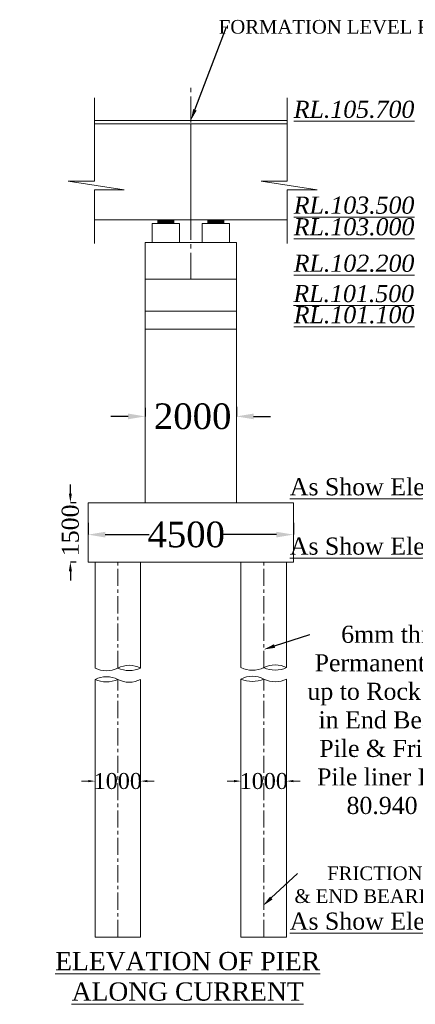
# Model space of a CAD drawing. Header units: millimetres. Extents: x 103078 to 28190236, y -3207472 to 320261.
# Tile 7 of 15: x 27955227 to 27989916, y -375629 to -289342. Entities that reach past the tile are written whole.
import ezdxf
from ezdxf import colors
from ezdxf.entities.mleader import LeaderData, LeaderLine
from ezdxf.math import Vec2, Vec3

# ---------------------------------------------------------------- set-up
doc = ezdxf.new("R2010")
doc.units = ezdxf.units.MM
doc.header["$LTSCALE"] = 60
doc.header["$MEASUREMENT"] = 0
doc.linetypes.add('CENTER2', pattern=[28.575, 19.05, -3.175, 3.175, -3.175])
doc.linetypes.add('CENTERX2', pattern=[4, 2.5, -0.5, 0.5, -0.5])
doc.layers.add('TEXT', color=7, linetype='Continuous')
doc.styles.add('PDF Arial Bold', font='times.ttf')
doc.dimstyles.get("Standard").update_dxf_attribs({"dimtxt": 400, "dimasz": 215, "dimexe": 0.18, "dimexo": 0.0625, "dimgap": 0.09, "dimtad": 0, "dimtih": 1, "dimtoh": 1, "dimdec": 0, "dimzin": 4, "dimdsep": 46, "dimtxsty": 'Standard', "dimblk": 'OPEN90', "dimcen": 0, "dimadec": 0, "dimazin": 1, "dimtfac": 1, "dimtdec": 0, "dimtix": 1, "dimtofl": 0, "dimtmove": 0, "dimatfit": 3, "dimldrblk": 'OPEN30', "dimfxl": 1, "dimtolj": 1, "dimtzin": 0, "dimarcsym": 0})

# ---------------------------------------------------------------- blocks, each defined once
blk = doc.blocks.new('*D6223')
at = {"color": 0, "linetype": 'Continuous', "lineweight": 9, "ltscale": 2, "transparency": 16777216}
for p, q in [((27961233, -356070), (27960633, -356070)), ((27966432, -356070), (27967032, -356070))]:
    blk.add_line(p, q, dxfattribs=at)
at = {"color": 0, "linetype": 'Continuous', "lineweight": -2, "ltscale": 2, "transparency": 16777216}
for p, q in [((27961833, -356070), (27961833, -356070)), ((27965832, -356070), (27965832, -356070))]:
    blk.add_line(p, q, dxfattribs=at)
at = {"color": 0, "linetype": 'Continuous', "lineweight": 9, "ltscale": 2, "transparency": 16777216}
for points in [[(27961233, -355970), (27961233, -356170), (27961833, -356070)], [(27966432, -355970), (27966432, -356170), (27965832, -356070)]]:
    blk.add_solid(points, dxfattribs=at)
at = {"layer": 'Defpoints', "color": 0, "linetype": 'Continuous', "lineweight": 9, "ltscale": 2, "transparency": 16777216}
for p in [(27961833, -356070), (27965832, -356070), (27965832, -356070)]:
    blk.add_point(p, dxfattribs=at)
at = {"color": 0, "linetype": 'Continuous', "lineweight": 9, "ltscale": 2, "transparency": 16777216, "insert": (27963832, -356070), "char_height": 1000, "attachment_point": 5, "style": 'PDF Arial Bold'}
blk.add_mtext('\\A1;{\\H1.4x;1000}', dxfattribs=at)
blk = doc.blocks.new('*D6224')
at = {"color": 0, "linetype": 'Continuous', "lineweight": 9, "ltscale": 2, "transparency": 16777216}
for p, q in [((27974033, -356070), (27973433, -356070)), ((27979232, -356070), (27979832, -356070))]:
    blk.add_line(p, q, dxfattribs=at)
at = {"color": 0, "linetype": 'Continuous', "lineweight": -2, "ltscale": 2, "transparency": 16777216}
for p, q in [((27974633, -356070), (27974633, -356070)), ((27978632, -356070), (27978632, -356070))]:
    blk.add_line(p, q, dxfattribs=at)
at = {"color": 0, "linetype": 'Continuous', "lineweight": 9, "ltscale": 2, "transparency": 16777216}
for points in [[(27974033, -355970), (27974033, -356170), (27974633, -356070)], [(27979232, -355970), (27979232, -356170), (27978632, -356070)]]:
    blk.add_solid(points, dxfattribs=at)
at = {"layer": 'Defpoints', "color": 0, "linetype": 'Continuous', "lineweight": 9, "ltscale": 2, "transparency": 16777216}
for p in [(27974633, -356070), (27978632, -356070), (27978632, -356070)]:
    blk.add_point(p, dxfattribs=at)
at = {"color": 0, "linetype": 'Continuous', "lineweight": 9, "ltscale": 2, "transparency": 16777216, "insert": (27976632, -356070), "char_height": 1000, "attachment_point": 5, "style": 'PDF Arial Bold'}
blk.add_mtext('\\A1;{\\H1.4x;1000}', dxfattribs=at)
blk = doc.blocks.new('*D6227')
at = {"color": 0, "linetype": 'Continuous', "lineweight": -2, "ltscale": 2, "transparency": 16777216}
for p, q in [((27961232, -333427), (27961232, -334467)), ((27979232, -333427), (27979232, -334467)), ((27962732, -334467), (27966592, -334467)), ((27977732, -334467), (27973066, -334467))]:
    blk.add_line(p, q, dxfattribs=at)
at = {"color": 0, "linetype": 'Continuous', "lineweight": 9, "ltscale": 2, "transparency": 16777216}
for points in [[(27962732, -334217), (27962732, -334717), (27961232, -334467)], [(27977732, -334217), (27977732, -334717), (27979232, -334467)]]:
    blk.add_solid(points, dxfattribs=at)
at = {"layer": 'Defpoints', "color": 0, "linetype": 'Continuous', "lineweight": 9, "ltscale": 2, "transparency": 16777216}
for p in [(27961232, -333427), (27979232, -333427), (27961232, -334467)]:
    blk.add_point(p, dxfattribs=at)
at = {"color": 0, "linetype": 'Continuous', "lineweight": 9, "ltscale": 2, "transparency": 16777216, "insert": (27969829, -334467), "char_height": 1500, "attachment_point": 5, "style": 'PDF Arial Bold'}
blk.add_mtext('\\A1;{\\fTimes New Roman|b0|i0|c0|p18;\\H1.5x;4500}', dxfattribs=at)
blk = doc.blocks.new('*D6236')
at = {"color": 0, "linetype": 'Continuous', "lineweight": -2, "ltscale": 2, "transparency": 16777216}
for p, q in [((27959672, -330874), (27959672, -330074)), ((27960172, -331674), (27959672, -331674)), ((27960172, -336874), (27959672, -336874)), ((27959672, -337674), (27959672, -338474))]:
    blk.add_line(p, q, dxfattribs=at)
at = {"color": 0, "linetype": 'Continuous', "lineweight": 9, "ltscale": 2, "transparency": 16777216}
for points in [[(27959539, -330874), (27959806, -330874), (27959672, -331674)], [(27959539, -337674), (27959806, -337674), (27959672, -336874)]]:
    blk.add_solid(points, dxfattribs=at)
at = {"layer": 'Defpoints', "color": 0, "linetype": 'Continuous', "lineweight": 9, "ltscale": 2, "transparency": 16777216}
for p in [(27960172, -331674), (27959672, -336874), (27960172, -336874)]:
    blk.add_point(p, dxfattribs=at)
at = {"color": 0, "linetype": 'Continuous', "lineweight": 9, "ltscale": 2, "transparency": 16777216, "insert": (27959672, -334092), "char_height": 1500, "attachment_point": 5, "rotation": 90, "style": 'PDF Arial Bold'}
blk.add_mtext('\\A1;1500', dxfattribs=at)
blk = doc.blocks.new('*D6289')
at = {"color": 0, "linetype": 'Continuous', "lineweight": -2, "ltscale": 2, "transparency": 16777216}
for p, q in [((27966232, -323355), (27966232, -324110)), ((27974232, -323264), (27974232, -324110)), ((27964732, -324110), (27963232, -324110)), ((27975732, -324110), (27977232, -324110))]:
    blk.add_line(p, q, dxfattribs=at)
at = {"color": 0, "linetype": 'Continuous', "lineweight": 9, "ltscale": 2, "transparency": 16777216}
for points in [[(27964732, -323860), (27964732, -324360), (27966232, -324110)], [(27975732, -323860), (27975732, -324360), (27974232, -324110)]]:
    blk.add_solid(points, dxfattribs=at)
at = {"layer": 'Defpoints', "color": 0, "linetype": 'Continuous', "lineweight": 9, "ltscale": 2, "transparency": 16777216}
for p in [(27966232, -323355), (27974232, -323264), (27966232, -324110)]:
    blk.add_point(p, dxfattribs=at)
at = {"color": 0, "linetype": 'Continuous', "lineweight": 9, "ltscale": 2, "transparency": 16777216, "insert": (27970394, -324110), "char_height": 1500, "attachment_point": 5, "style": 'PDF Arial Bold'}
blk.add_mtext('\\A1;{\\H1.5x;2000}', dxfattribs=at)

msp = doc.modelspace()

# ---------------------------------------------------------------- hatches: boundary and pattern name
at = {"linetype": 'Continuous', "lineweight": 9, "ltscale": 2}
h = msp.add_hatch(dxfattribs=at)
h.set_pattern_fill('ANSI31', scale=4)
h.set_pattern_definition([(45, (-13422428.16106, 3962754.2193), (-0.353553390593, 0.353553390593), [])])
h.paths.add_polyline_path([(27968731.8, -306873.5), (27967331.8, -306873.5), (27967331.8, -307193.5), (27968731.8, -307193.5)])
h = msp.add_hatch(dxfattribs=at)
h.set_pattern_fill('ANSI31', scale=4)
h.set_pattern_definition([(45, (-13418028.16106, 3962754.2193), (-0.353553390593, 0.353553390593), [])])
h.paths.add_polyline_path([(27973131.8, -306873.5), (27971731.8, -306873.5), (27971731.8, -307193.5), (27973131.8, -307193.5)])

# ---------------------------------------------------------------- linework, layer by layer
at = {"color": 7, "linetype": 'CENTER2', "lineweight": 9, "ltscale": 2}
msp.add_line((27970231.8, -312073.5), (27970231.8, -295001.4), dxfattribs=at)
at = {"color": 7, "linetype": 'Continuous', "lineweight": 9, "ltscale": 2}
for p, q in [((27961774.8, -303492.1), (27961774.8, -296190.1)), ((27978688.8, -303492.1), (27978688.8, -296190.1)), ((27961774.8, -298173.5), (27978688.8, -298173.5)), ((27961774.8, -298473.5), (27978688.8, -298473.5)), ((27970231.8, -306873.5), (27970231.8, -298473.5)), ((27964394.8, -304252.1), (27959484.8, -303492.1)), ((27959484.8, -303492.1), (27961774.8, -303492.1)), ((27981308.8, -304252.1), (27976398.8, -303492.1)), ((27976398.8, -303492.1), (27978688.8, -303492.1)), ((27961774.8, -308954.1), (27961774.8, -304252.1)), ((27961774.8, -304252.1), (27964394.8, -304252.1)), ((27978688.8, -308954.1), (27978688.8, -304252.1)), ((27978688.8, -304252.1), (27981308.8, -304252.1)), ((27961774.8, -306873.5), (27978688.8, -306873.5)), ((27967331.8, -307193.5), (27967331.8, -306873.5)), ((27971731.8, -307193.5), (27971731.8, -306873.5)), ((27966831.8, -307193.5), (27969231.8, -307193.5)), ((27971231.8, -307193.5), (27973631.8, -307193.5)), ((27966231.8, -331673.5), (27966231.8, -308873.5)), ((27974231.8, -331673.5), (27974231.8, -308873.5)), ((27961231.8, -331673.5), (27979231.8, -331673.5)), ((27961831.8, -369739.9), (27965831.8, -369739.9)), ((27974631.8, -369739.9), (27978631.8, -369739.9))]:
    msp.add_line(p, q, dxfattribs=at)
at = {"linetype": 'Continuous', "lineweight": 9}
for p, q in [((27968731.8, -307193.5), (27968731.8, -306873.5)), ((27973131.8, -307193.5), (27973131.8, -306873.5)), ((27966831.8, -308873.5), (27966831.8, -307193.5)), ((27969231.8, -308873.5), (27969231.8, -307193.5)), ((27971231.8, -308873.5), (27971231.8, -307193.5)), ((27973631.8, -308873.5), (27973631.8, -307193.5)), ((27966231.8, -308873.5), (27974231.8, -308873.5)), ((27966231.8, -312073.5), (27974231.8, -312073.5)), ((27966231.8, -314873.5), (27974231.8, -314873.5)), ((27966231.8, -316473.5), (27974231.8, -316473.5)), ((27961231.8, -336873.5), (27961231.8, -331673.5)), ((27979231.8, -336873.5), (27979231.8, -331673.5)), ((27979231.8, -336873.5), (27961231.8, -336873.5)), ((27961831.8, -346166.1), (27961831.8, -336873.5)), ((27965831.8, -346166.1), (27965831.8, -336873.5)), ((27974631.8, -346124.1), (27974631.8, -336873.5)), ((27978631.8, -346124.1), (27978631.8, -336873.5)), ((27961831.8, -369739.9), (27961831.8, -347162.7)), ((27965831.8, -369739.9), (27965831.8, -347162.7)), ((27974631.8, -369739.9), (27974631.8, -347120.7)), ((27978631.8, -369739.9), (27978631.8, -347120.7))]:
    msp.add_line(p, q, dxfattribs=at)
at = {"color": 7, "linetype": 'Continuous', "lineweight": 9, "ltscale": 2}
for centre, radius, start, end in [((27964831.8, -348084.4), 2163.3, 62.467673, 117.532327), ((27977631.8, -348042.4), 2163.3, 62.467673, 117.532327), ((27962831.8, -344166.1), 2236.1, 243.434949, 296.565051), ((27964831.8, -343948), 2433.1, 245.731961, 294.268039), ((27975631.8, -344124.1), 2236.1, 243.434949, 296.565051), ((27977631.8, -343906), 2433.1, 245.731961, 294.268039), ((27962831.8, -349081.1), 2163.3, 62.467673, 117.532327), ((27962831.8, -344944.7), 2433.1, 245.731961, 294.268039), ((27964831.8, -345162.7), 2236.1, 243.434949, 296.565051), ((27975631.8, -349039.1), 2163.3, 62.467673, 117.532327), ((27975631.8, -344902.7), 2433.1, 245.731961, 294.268039), ((27977631.8, -345120.7), 2236.1, 243.434949, 296.565051)]:
    msp.add_arc(centre, radius, start, end, dxfattribs=at)
at = {"layer": 'TEXT', "color": 7, "linetype": 'CENTERX2', "lineweight": 9, "ltscale": 10}
for p, q in [((27963831.8, -346166.1), (27963831.8, -336873.5)), ((27976631.8, -346166.1), (27976631.8, -336873.5)), ((27963831.8, -369739.9), (27963831.8, -347162.7)), ((27976631.8, -369739.9), (27976631.8, -347162.7))]:
    msp.add_line(p, q, dxfattribs=at)

# ---------------------------------------------------------------- texts
at = {"color": 7, "linetype": 'Continuous', "lineweight": 9, "ltscale": 2, "char_height": 1500, "attachment_point": 3, "style": 'PDF Arial Bold'}
for s, insert, width in [('{\\fTimes New Roman|b0|i1|c0|p18;\\LRL.105.700 }', (27989832.4, -296443.7), 7728.967), ('{\\fTimes New Roman|b0|i1|c0|p18;\\LRL.103.500 }', (27989832.4, -304843.7), 7728.967), ('{\\fTimes New Roman|b0|i1|c0|p18;\\LRL.103.000 }', (27989832.4, -306734.9), 7728.967), ('{\\fTimes New Roman|b0|i1|c0|p18;\\LRL.102.200 }', (27989832.4, -309934.9), 7728.967), ('{\\fTimes New Roman|b0|i1|c0|p18;\\LRL.101.500 }', (27989804.5, -312592.7), 7728.967), ('{\\fTimes New Roman|b0|i1|c0|p18;\\LRL.101.100 }', (27989832.4, -314443.7), 7728.967), ('\\pxqc;{\\L\\C256;As Show Elevation}', (27997325.6, -329523.4), 19340.807), ('\\pxqc;{\\L\\C256;As Show Elevation}', (27997325.6, -334723.4), 19340.807), ('\\pxqc;{\\L\\C256;As Show Elevation}', (27997325.6, -367589.8), 19340.807)]:
    msp.add_mtext(s, dxfattribs=dict(at, insert=insert, width=width))
at = {"linetype": 'Continuous', "lineweight": 9, "insert": (27954016.3, -371041.6), "char_height": 1600, "width": 31874.716, "attachment_point": 1}
msp.add_mtext('\\pxqc;{\\fTimes New Roman|b0|i0|c0|p18;\\LELEVATION OF PIER \\PALONG CURRENT DIRECTION  }', dxfattribs=at)

# ---------------------------------------------------------------- dimensions: what is measured, and where the dimension line sits
at = {"color": 7, "linetype": 'Continuous', "lineweight": 9, "ltscale": 2}
for base, p1, p2, text, picture, middle in [((27966231.8, -324109.8), (27974231.8, -323264), (27966231.8, -323355), '{\\H1.5x;2000}', '*D6289', (27970394.3, -324109.8)), ((27961231.8, -334466.8), (27979231.8, -333426.9), (27961231.8, -333426.9), '{\\fTimes New Roman|b0|i0|c0|p18;\\H1.5x;4500}', '*D6227', (27969829.2, -334466.8))]:
    dim = msp.add_linear_dim(base=base, p1=p1, p2=p2, text=text, dimstyle='Standard', override={"dimtxt": 1500, "dimasz": 1500, "dimtxsty": 'PDF Arial Bold', "dimfxl": 300}, dxfattribs=at)
    dim.commit()
    dim.dimension.update_dxf_attribs({"geometry": picture, "text_midpoint": middle, "dimtype": 160})
dim = msp.add_linear_dim(base=(27959672.2, -336873.5), p1=(27960172.2, -331673.5), p2=(27960172.2, -336873.5), angle=90, text='1500', dimstyle='Standard', override={"dimtxt": 1500, "dimasz": 800, "dimtxsty": 'PDF Arial Bold', "dimfxl": 300}, dxfattribs=at)
dim.commit()
dim.dimension.update_dxf_attribs({"geometry": '*D6236', "text_midpoint": (27959672.2, -334092.4), "dimtype": 160, "text_rotation": 90})
for base, p1, p2, picture, middle in [((27965831.8, -356070), (27961833, -356070), (27965831.8, -356070), '*D6223', (27963832.4, -356070)), ((27978631.8, -356070), (27974633, -356070), (27978631.8, -356070), '*D6224', (27976632.4, -356070))]:
    dim = msp.add_linear_dim(base=base, p1=p1, p2=p2, text='{\\H1.4x;1000}', dimstyle='Standard', override={"dimtxt": 1000, "dimasz": 600, "dimtxsty": 'PDF Arial Bold', "dimfxl": 300, "dimlwd": 9}, dxfattribs=at)
    dim.commit()
    dim.dimension.update_dxf_attribs({"geometry": picture, "text_midpoint": middle})

# ---------------------------------------------------------------- leaders
ml = msp.add_multileader_mtext('Standard', dxfattribs=at)
ml.set_content('{\\fTimes New Roman|b0|i0|c0|p18;\\C256;FORMATION LEVEL RL 105.775M}', color=7)
ml.set_leader_properties()
ml.build(insert=Vec2(0, 0))
ml.multileader.update_dxf_attribs({"has_dogleg": 0, "text_right_attachment_type": 6, "dogleg_length": 1.44, "arrow_head_size": 1000})
ctx = ml.context
ctx.base_point, ctx.char_height, ctx.arrow_head_size, ctx.landing_gap_size, ctx.plane_origin = Vec3(27973373.8, -289976.3), 1200, 1000, 0.36, Vec3(27996081.8, -298173.5)
ctx.right_attachment, ctx.text_align_type = 6, 2
notes = []
notes.append((ctx, [(0, (1, 1, 0), (27973372.4, -289976.3), (1, 0), 1.44, [(0, [(27970231.8, -298173.5)], 0, [])])]))
ctx.mtext.insert, ctx.mtext.alignment, ctx.mtext.flow_direction = Vec3(28000378.1, -289362.8), 3, 5
ml = msp.add_multileader_mtext('Standard', dxfattribs=at)
ml.set_content('{\\fTimes New Roman|b0|i0|c0|p18;\\C256;6mm thick Permanent liner \\Pup to Rock Level in End Bearing Pile & Friction Pile liner Level 80.940 M}', color=7)
ml.set_leader_properties()
ml.build(insert=Vec2(0, 0))
ml.multileader.update_dxf_attribs({"text_right_attachment_type": 6, "dogleg_length": 0.36, "arrow_head_size": 1000})
ctx = ml.context
ctx.base_point, ctx.char_height, ctx.arrow_head_size, ctx.landing_gap_size, ctx.plane_origin = Vec3(27980656.8, -343214.9), 1500, 1000, 0.18, Vec3(27975766.1, -341287.1)
ctx.right_attachment, ctx.text_align_type = 6, 1
notes.append((ctx, [(0, (1, 1, 0), (27980656.1, -343214.9), (1, 0), 0.72, [(0, [(27976631.8, -344537.5)], 0, [])])]))
ctx.mtext.insert, ctx.mtext.width, ctx.mtext.alignment, ctx.mtext.flow_direction = Vec3(27988291.1, -342449.8), 16946.983, 2, 5
ml = msp.add_multileader_mtext('Standard', dxfattribs=at)
ml.set_content('{\\fTimes New Roman|b0|i0|c0|p18;\\C256;FRICTION PILE \\P& END BEARING PILE}', color=7)
ml.set_leader_properties()
ml.build(insert=Vec2(0, 0))
ml.multileader.update_dxf_attribs({"text_right_attachment_type": 6, "dogleg_length": 0.36, "arrow_head_size": 1000})
ctx = ml.context
ctx.base_point, ctx.char_height, ctx.arrow_head_size, ctx.landing_gap_size, ctx.plane_origin = Vec3(27979578.9, -364162.8), 1200, 1000, 0.18, Vec3(27976558.7, -363269.1)
ctx.right_attachment, ctx.text_align_type = 6, 1
notes.append((ctx, [(0, (1, 1, 0), (27979578.2, -364162.8), (1, 0), 0.72, [(0, [(27976558.7, -366995.1)], 0, [])])]))
ctx.mtext.insert, ctx.mtext.alignment, ctx.mtext.flow_direction = Vec3(27988508.1, -363549.4), 2, 5
for ctx, leaders in notes:
    for number, flags, end, landing, length, lines in leaders:
        leader = LeaderData()
        leader.index, (leader.has_last_leader_line, leader.has_dogleg_vector, leader.attachment_direction) = number, flags
        leader.last_leader_point, leader.dogleg_vector, leader.dogleg_length = Vec3(end), Vec3(landing), length
        for number, points, colour, breaks in lines:
            line = LeaderLine()
            line.index, line.vertices, line.color, line.breaks = number, Vec3.list(points), colors.encode_raw_color(colour), breaks
            leader.lines.append(line)
        ctx.leaders.append(leader)

doc.saveas('drawing.dxf')
